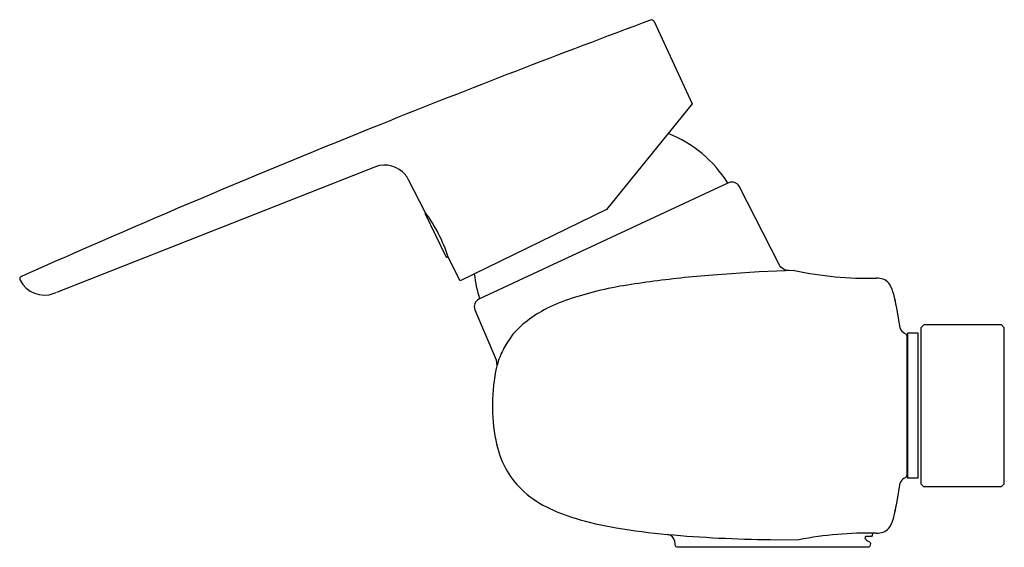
# Model space of a CAD drawing. Header units: millimetres. Extents: x -183 to 0, y -26 to 72.
import ezdxf

# ---------------------------------------------------------------- set-up
doc = ezdxf.new("R2010")
doc.units = ezdxf.units.MM
doc.header["$MEASUREMENT"] = 0
doc.layers.add('PLANNING', color=1, linetype='Continuous')

# ---------------------------------------------------------------- blocks, each defined once
blk = doc.blocks.new('253001_r')
at = {"layer": 'PLANNING'}
for p, q in [((-65.05, 71.32, 0), (-57.95, 56.07, 0)), ((-57.95, 56.07, 0), (-73.86, 36.42, 0)), ((-116.78, 44.37, 0), (-176.05, 21.02, 0)), ((-107.58, 35.94, 0), (-110.63, 41.94, 0)), ((-107.58, 35.6, 0), (-107.58, 35.6, 0)), ((-107.58, 35.6, 0), (-103.72, 27.69, 0)), ((-73.86, 36.42, 0), (-101.06, 23.15, 0)), ((-103.72, 27.69, 0), (-103.72, 27.69, 0)), ((-103.34, 27.66, 0), (-103.45, 27.6, 0)), ((-101.06, 23.15, 0), (-103.31, 27.56, 0)), ((-54.13, 24.25, 0), (-59.39, 23.78, 0)), ((-45.5, 24.83, 0), (-54.13, 24.25, 0)), ((-38.96, 25.11, 0), (-45.5, 24.83, 0)), ((-23.43, 23.65, 0), (-23.79, 23.68, 0)), ((-19.9, 17.78, 0), (-20.53, 20.68, 0)), ((-20.33, 19.75, 0), (-20.14, 18.54, 0)), ((-19.32, 14.36, 0), (-19.9, 17.78, 0)), ((-18.15, 13.21, 0), (-18.57, 13.45, 0)), ((-18.05, 13.02, 0), (-18.15, 13.21, 0)), ((-18.05, -13.02, 0), (-18.05, 13.02, 0)), ((-18, 13.45), (-18, -13.45)), ((-16, 13.45), (-18, 13.45)), ((-16, -13.45), (-16, 13.45)), ((-19.91, -17.81, 0), (-19.33, -14.36, 0)), ((-18.57, -13.45, 0), (-18.15, -13.21, 0)), ((-18.15, -13.21, 0), (-18.05, -13.02, 0)), ((-16, -13.45), (-18, -13.45)), ((-20.53, -20.68, 0), (-19.91, -17.81, 0)), ((-20.14, -18.53, 0), (-20.33, -19.75, 0)), ((-23.79, -23.68, 0), (-23.43, -23.65, 0)), ((-43.44, -24.86, 0), (-38.17, -24.91, 0))]:
    blk.add_line(p, q, dxfattribs=at)
for points in [[(-39.95, 25.09, -0.28904), (-41.83, 26.21), (-49.25, 40.73, 0.400024), (-51.21, 41.39), (-97.57, 19.77, 0.39863), (-98.31, 17.81), (-94.4, 8.49), (-94.25, 7.4)], [(-24.5, -23.69), (-24.52, -24.1), (-24.65, -24.3), (-25.71, -24.3), (-25.87, -24.36), (-25.92, -24.66, -0.452369), (-25.65, -25.01)], [(-25.63, -24.97), (-25.03, -25.28, -0.2833), (-24.86, -25.59), (-24.95, -26.07, -0.339006), (-25.24, -26.3), (-60.76, -26.3, -0.324597), (-61.05, -26.07), (-61.21, -25.17, 0.329612), (-62.5, -23.91)]]:
    blk.add_lwpolyline(points, format="xyb", dxfattribs=at)
blk.add_lwpolyline([(-13.5, -15), (-0.5, -15), (0, -14.5), (0, 14.47), (-0.53, 15), (-2, 15), (-14.97, 15), (-15.5, 14.47), (-15.5, -14.5), (-15, -15), (-13.5, -15)], dxfattribs=at)
for centre, radius, start, end in [((632.99, -1812.37, 0), 2009.33, 110.34745, 111.87943), ((-65.51, 71.11, 0), 0.5, 25, 110.3474), ((629.63, -1803.67, 0), 2000, 111.88301, 113.95932), ((-70.85, 29.14, 0), 23, 31.9798, 68.4877), ((-115.08, 39.67, 0), 5, 39.5025, 109.8933), ((-114.97, 39.77, 0), 4.85, 26.5959, 39.5025), ((-107.4, 35.69, 0), 0.2, 124.9581, 205.9806), ((-128.53, 20.02, 0), 26.31, 26.913, 37.2186), ((-127.92, 20.19, 0), 25.69, 16.6564, 27.1802), ((-103.54, 27.78, 0), 0.201, 206.3493, 295.6492), ((-182.35, 23.54, 0), 0.5, 113.9593, 206.0443), ((-75.57, 26.94, 0), 23, 186.253, 198.0202), ((-36.36, -192.24, 0), 217.24, 96.0846, 99.0988), ((-25.55, 86.17, 0), 62.51, 257.6128, 271.6168), ((-178.26, 25.61, 0), 5.08, 206.8524, 290.83), ((-61.36, -36.12, 0), 59.14, 99.0988, 104.6767), ((-23.38, 21.16, 0), 2.49, 32.4781, 91.0107), ((-26.63, 19.23, 0), 6.26, 13.3988, 31.4024), ((-191.09, 59.31, 0), 41.13, 290.83, 291.432), ((-58.62, -46.61, 0), 69.98, 104.6767, 109.1312), ((-72.93, -5.36, 0), 26.32, 109.1312, 119.6987), ((-74.35, -2.86, 0), 23.44, 119.6987, 129.9285), ((-80.57, 4.57, 0), 13.76, 129.9285, 144.5501), ((-17.78, 14.87, 0), 1.62, 198.2419, 241.0957), ((-77.48, 2.37, 0), 17.54, 144.5501, 154.1537), ((-80.65, 3.91, 0), 14.02, 154.1537, 166.5159), ((-17.79, -14.87, 0), 1.62, 118.8723, 161.9308), ((-26.63, -19.23, 0), 6.27, 328.6018, 346.6085), ((-25.34, -90.43, 0), 66.76, 88.6656, 101.0772), ((-23.38, -21.16, 0), 2.49, 268.9895, 327.5219), ((-41.26, 210.28, 0), 235.15, 264.8053, 269.469)]:
    blk.add_arc(centre, radius, start, end, dxfattribs=at)
blk.add_open_spline([(-94.29, 7.17, 0), (-94.82, 4.94, 0), (-95.28, 0.39, 0), (-94.77, -6.03, 0), (-93.02, -11.55, 0), (-88.5, -17.49, 0), (-80.89, -20.88, 0), (-71.54, -22.91, 0), (-65.72, -23.62, 0), (-62.56, -23.91, 0)], degree=3, knots=[372.281721, 372.281721, 372.281721, 372.281721, 379.153932, 385.964789, 391.486878, 396.393483, 407.866703, 415.730384, 425.30423, 425.30423, 425.30423, 425.30423], dxfattribs=at)

msp = doc.modelspace()

# ---------------------------------------------------------------- block references
msp.add_blockref('253001_r', (0, 0))

doc.saveas('drawing.dxf')
